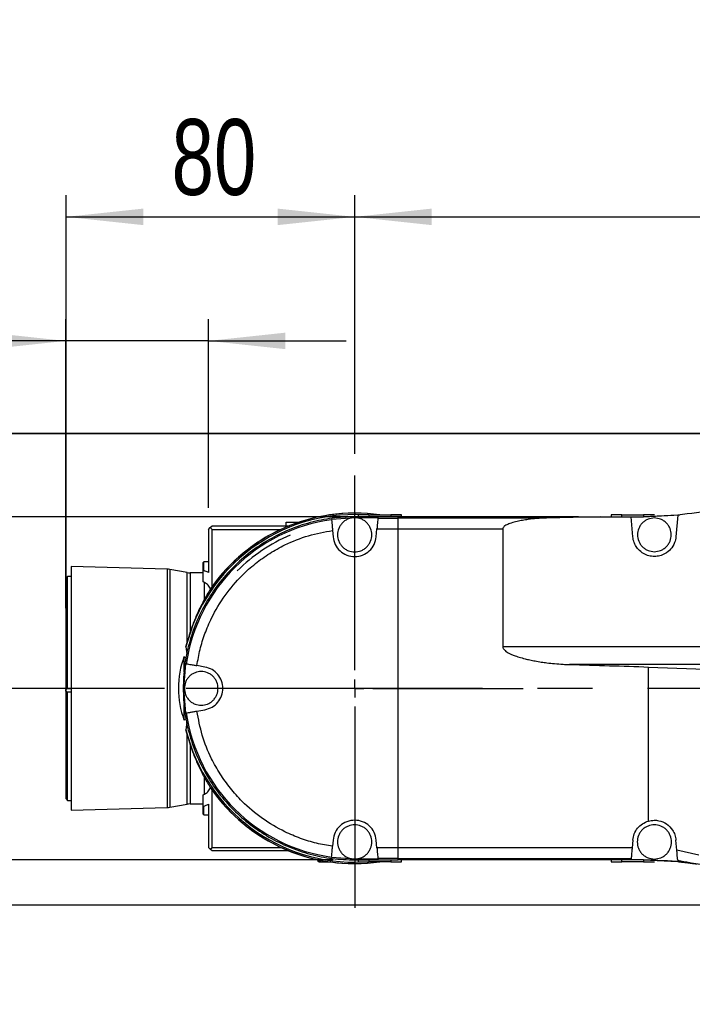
# Model space of a CAD drawing. Extents: x 0 to 841, y 0 to 594.
# Tile 40 of 142: x 198 to 229, y 367 to 413. Entities that reach past the tile are written whole.
import ezdxf

# ---------------------------------------------------------------- set-up
doc = ezdxf.new("R2010")
doc.units = 0
doc.linetypes.add('CENTERX2', pattern=[20.32, 12.7, -2.54, 2.54, -2.54])
doc.layers.get('0').update_dxf_attribs({"linetype": 'CONTINUOUS'})
doc.styles.add('SLDTEXTSTYLE0', font='TXT', dxfattribs={"width": 0.75})
doc.styles.add('SLDTEXTSTYLE2', font='TXT', dxfattribs={"width": 0.7})
doc.styles.add('SLDTEXTSTYLE3', font='TXT', dxfattribs={"width": 0.6875})
doc.dimstyles.new('SLDDIMSTYLE16', dxfattribs={"dimtxt": 3.5, "dimasz": 3.556, "dimexe": 0, "dimexo": 0.0625, "dimgap": 0.875, "dimtad": 1, "dimlfac": 2.5, "dimrnd": 1e-09, "dimzin": 12, "dimtxsty": 'SLDTEXTSTYLE0', "dimblk1": 'NONE', "dimblk2": 'NONE', "dimsah": 1, "dimcen": 0, "dimazin": 3, "dimtol": 1, "dimtp": 0.018, "dimtfac": 1, "dimtdec": 3, "dimtmove": 0, "dimatfit": 3, "dimtolj": 1})
doc.dimstyles.new('SLDDIMSTYLE17', dxfattribs={"dimtxt": 3.5, "dimasz": 3.556, "dimexe": 0, "dimexo": 0.0625, "dimgap": 0.875, "dimtad": 1, "dimlfac": 2.5, "dimrnd": 1e-09, "dimzin": 12, "dimtxsty": 'SLDTEXTSTYLE0', "dimblk1": 'NONE', "dimblk2": 'NONE', "dimsah": 1, "dimcen": 0, "dimazin": 3, "dimtol": 1, "dimtp": 0.012, "dimtfac": 1, "dimtdec": 3, "dimtmove": 0, "dimatfit": 3, "dimtolj": 1})
doc.dimstyles.new('SLDDIMSTYLE18', dxfattribs={"dimtxt": 3.5, "dimasz": 3.556, "dimexe": 0, "dimexo": 0.0625, "dimgap": 0.875, "dimtad": 1, "dimlfac": 2.5, "dimrnd": 1e-09, "dimzin": 12, "dimtxsty": 'SLDTEXTSTYLE0', "dimblk1": 'NONE', "dimblk2": 'NONE', "dimsah": 1, "dimcen": 0, "dimazin": 3, "dimtol": 1, "dimtp": 0.01, "dimtfac": 1, "dimtmove": 0, "dimatfit": 3, "dimtolj": 1})
doc.dimstyles.new('SLDDIMSTYLE2', dxfattribs={"dimtxt": 3.5, "dimasz": 3.556, "dimexe": 0, "dimexo": 0.0625, "dimgap": 0.875, "dimtad": 1, "dimlfac": 6, "dimrnd": 1e-09, "dimzin": 12, "dimtxsty": 'SLDTEXTSTYLE0', "dimsah": 1, "dimcen": 0.09, "dimazin": 3, "dimtfac": 1, "dimtofl": 0, "dimtmove": 0, "dimatfit": 3, "dimtolj": 1, "dimtzin": 12})
doc.dimstyles.new('SLDDIMSTYLE4', dxfattribs={"dimtxt": 3.5, "dimasz": 3.556, "dimexe": 0, "dimexo": 0.0625, "dimgap": 0.875, "dimtad": 1, "dimdec": 0, "dimlfac": 6, "dimrnd": 1e-09, "dimzin": 12, "dimtxsty": 'SLDTEXTSTYLE0', "dimsah": 1, "dimcen": 0.09, "dimazin": 3, "dimtfac": 1, "dimtofl": 0, "dimtmove": 0, "dimatfit": 3, "dimtolj": 1, "dimtzin": 12})
doc.dimstyles.new('SLDDIMSTYLE5', dxfattribs={"dimtxt": 3.5, "dimasz": 3.556, "dimexe": 0, "dimexo": 0.0625, "dimgap": 0.875, "dimtad": 1, "dimdec": 1, "dimlfac": 6, "dimrnd": 1e-09, "dimzin": 12, "dimtxsty": 'SLDTEXTSTYLE0', "dimsah": 1, "dimcen": 0.09, "dimazin": 3, "dimtfac": 1, "dimtdec": 1, "dimtmove": 0, "dimatfit": 3, "dimtolj": 1, "dimtzin": 12})
doc.dimstyles.new('SLDDIMSTYLE6', dxfattribs={"dimtxt": 3.5, "dimasz": 3.556, "dimexe": 0, "dimexo": 0.0625, "dimgap": 0.875, "dimtad": 1, "dimdec": 1, "dimlfac": 6, "dimrnd": 1e-09, "dimzin": 12, "dimtxsty": 'SLDTEXTSTYLE0', "dimsah": 1, "dimcen": 0.09, "dimazin": 3, "dimtfac": 1, "dimtofl": 0, "dimtmove": 0, "dimatfit": 3, "dimtolj": 1, "dimtzin": 12})
doc.dimstyles.new('SLDDIMSTYLE7', dxfattribs={"dimtxt": 3.5, "dimasz": 3.556, "dimexe": 0, "dimexo": 0.0625, "dimgap": 0.875, "dimtad": 1, "dimlfac": 6, "dimrnd": 1e-09, "dimzin": 4, "dimtxsty": 'SLDTEXTSTYLE0', "dimsah": 1, "dimcen": 0.09, "dimazin": 3, "dimtfac": 1, "dimtmove": 0, "dimatfit": 3, "dimtolj": 1, "dimtzin": 12})

# ---------------------------------------------------------------- blocks, each defined once
blk = doc.blocks.new('_D_18')
at = {"color": 7, "linetype": 'CONTINUOUS'}
for p, q in [((213.304, 392.508), (213.304, 404.44)), ((321.638, 394.606), (321.638, 404.44)), ((213.304, 403.44), (321.638, 403.44))]:
    blk.add_line(p, q, dxfattribs=at)
for points in [[(213.304, 403.44), (216.86, 403.059), (216.86, 403.821)], [(321.638, 403.44), (318.082, 403.821), (318.082, 403.059)]]:
    blk.add_solid(points, dxfattribs=at)
at = {"color": 7, "linetype": 'CONTINUOUS', "insert": (257.853, 407.951, -0.709), "char_height": 3.5, "attachment_point": 1, "style": 'SLDTEXTSTYLE0'}
blk.add_mtext('650', dxfattribs=at)
blk = doc.blocks.new('_D_19')
at = {"color": 7, "linetype": 'CONTINUOUS'}
for p, q in [((199.988, 381.696), (199.988, 404.44)), ((213.304, 392.508), (213.304, 404.44)), ((199.988, 403.44), (213.304, 403.44))]:
    blk.add_line(p, q, dxfattribs=at)
for points in [[(199.988, 403.44), (203.544, 403.059), (203.544, 403.821)], [(213.304, 403.44), (209.748, 403.821), (209.748, 403.059)]]:
    blk.add_solid(points, dxfattribs=at)
at = {"color": 7, "linetype": 'CONTINUOUS', "insert": (204.854, 407.951, -0.709), "char_height": 3.5, "attachment_point": 1, "style": 'SLDTEXTSTYLE0'}
blk.add_mtext('80', dxfattribs=at)
blk = doc.blocks.new('_D_20')
at = {"color": 7, "linetype": 'CONTINUOUS'}
for p, q in [((199.971, 385.397), (199.971, 398.718)), ((206.554, 390.023), (206.554, 398.718)), ((199.971, 397.718), (187.831, 397.718)), ((206.554, 397.718), (199.971, 397.718)), ((206.554, 397.718), (212.904, 397.718))]:
    blk.add_line(p, q, dxfattribs=at)
for points in [[(199.971, 397.718), (196.415, 398.099), (196.415, 397.337)], [(206.554, 397.718), (210.11, 397.337), (210.11, 398.099)]]:
    blk.add_solid(points, dxfattribs=at)
at = {"color": 7, "linetype": 'CONTINUOUS', "insert": (187.831, 402.23, -0.709), "char_height": 3.5, "attachment_point": 1, "style": 'SLDTEXTSTYLE0'}
blk.add_mtext('39.5', dxfattribs=at)
blk = doc.blocks.new('_D_21')
at = {"color": 7, "linetype": 'CONTINUOUS'}
for p, q in [((242.231, 393.439), (164.971, 393.439)), ((165.971, 393.439), (165.971, 371.695)), ((247.721, 371.695), (164.971, 371.695))]:
    blk.add_line(p, q, dxfattribs=at)
for points in [[(165.971, 393.439), (165.59, 389.883), (166.352, 389.883)], [(165.971, 371.695), (166.352, 375.251), (165.59, 375.251)]]:
    blk.add_solid(points, dxfattribs=at)
at = {"color": 7, "linetype": 'CONTINUOUS', "insert": (161.459, 377.857, -0.709), "char_height": 3.5, "attachment_point": 1, "rotation": 90, "style": 'SLDTEXTSTYLE0'}
blk.add_mtext('130.5', dxfattribs=at)
blk = doc.blocks.new('_D_22')
at = {"color": 7, "linetype": 'CONTINUOUS'}
for p, q in [((171.971, 393.438), (171.971, 399.788)), ((242.238, 393.438), (170.971, 393.438)), ((171.971, 381.689), (171.971, 393.438)), ((204.531, 381.689), (170.971, 381.689)), ((171.971, 381.689), (171.971, 375.339))]:
    blk.add_line(p, q, dxfattribs=at)
for points in [[(171.971, 393.438), (172.352, 396.994), (171.59, 396.994)], [(171.971, 381.689), (171.59, 378.133), (172.352, 378.133)]]:
    blk.add_solid(points, dxfattribs=at)
at = {"color": 7, "linetype": 'CONTINUOUS', "insert": (167.459, 383.059, -0.709), "char_height": 3.5, "attachment_point": 1, "rotation": 90, "style": 'SLDTEXTSTYLE0'}
blk.add_mtext('70.5', dxfattribs=at)
blk = doc.blocks.new('_D_23')
at = {"color": 7, "linetype": 'CONTINUOUS'}
for p, q in [((212.304, 389.606), (176.971, 389.606)), ((177.971, 389.606), (177.971, 373.773)), ((212.304, 373.773), (176.971, 373.773))]:
    blk.add_line(p, q, dxfattribs=at)
for points in [[(177.971, 389.606), (177.59, 386.05), (178.352, 386.05)], [(177.971, 373.773), (178.352, 377.329), (177.59, 377.329)]]:
    blk.add_solid(points, dxfattribs=at)
at = {"color": 7, "linetype": 'CONTINUOUS', "insert": (173.459, 382.337, -0.709), "char_height": 3.5, "attachment_point": 1, "rotation": 90, "style": 'SLDTEXTSTYLE0'}
blk.add_mtext('97', dxfattribs=at)
blk = doc.blocks.new('_D_24')
at = {"color": 7, "linetype": 'CONTINUOUS'}
for p, q in [((183.971, 389.606), (183.971, 407.592)), ((223.629, 389.606), (182.971, 389.606)), ((183.971, 381.689), (183.971, 389.606)), ((204.531, 381.689), (182.971, 381.689)), ((183.971, 381.689), (183.971, 375.339))]:
    blk.add_line(p, q, dxfattribs=at)
for points in [[(183.971, 389.606), (184.352, 393.162), (183.59, 393.162)], [(183.971, 381.689), (183.59, 378.133), (184.352, 378.133)]]:
    blk.add_solid(points, dxfattribs=at)
at = {"color": 7, "linetype": 'CONTINUOUS', "insert": (179.459, 395.954, -0.709), "char_height": 3.5, "attachment_point": 1, "rotation": 90, "style": 'SLDTEXTSTYLE0'}
blk.add_mtext('48.50', dxfattribs=at)
blk = doc.blocks.new('SW_CENTERMARKSYMBOL_6')
at = {"color": 0, "linetype": 'CONTINUOUS'}
for p, q in [((0, 0.833), (0, 9.818)), ((-0.833, 0), (-7.773, 0)), ((0, 0), (-0.417, 0)), ((0, 0), (0, 0.417)), ((0, 0), (0, -0.417)), ((0, 0), (0.417, 0)), ((0.833, 0), (7.773, 0)), ((0, -0.833), (0, -10.117))]:
    blk.add_line(p, q, dxfattribs=at)
blk = doc.blocks.new('_D_70')
at = {"color": 7, "linetype": 'CONTINUOUS'}
for centre, start, end in [((568.276, 493.681), 153.4349, 206.5651), ((564.64, 493.681), 333.4349, 26.5651)]:
    blk.add_arc(centre, 10.12, start, end, dxfattribs=at)
at = {"color": 7, "linetype": 'CONTINUOUS', "char_height": 3.5, "attachment_point": 1}
for s, insert, style in [('0.018', (562.054, 498.192, -108.66), 'SLDTEXTSTYLE0'), ('+', (559.225, 498.192, -108.66), 'SLDTEXTSTYLE0'), ('%%c', (539.345, 493.667, -108.66), 'SLDTEXTSTYLE0'), ('12 H7', (544.623, 493.72, -108.66), 'SLDTEXTSTYLE2'), ('0', (562.054, 493.667, -108.66), 'SLDTEXTSTYLE0'), ('depth 3', (576.072, 493.72, -108.66), 'SLDTEXTSTYLE0')]:
    blk.add_mtext(s, dxfattribs=dict(at, insert=insert, style=style))
blk = doc.blocks.new('_NONE')
blk = doc.blocks.new('_D_71')
at = {"color": 7, "linetype": 'CONTINUOUS'}
for centre, start, end in [((561.062, 536.749), 153.4349, 206.5651), ((557.426, 536.749), 333.4349, 26.5651)]:
    blk.add_arc(centre, 10.12, start, end, dxfattribs=at)
at = {"color": 7, "linetype": 'CONTINUOUS', "char_height": 3.5, "attachment_point": 1}
for s, insert, style in [('0.012', (554.839, 541.26, -108.66), 'SLDTEXTSTYLE0'), ('+', (552.01, 541.26, -108.66), 'SLDTEXTSTYLE0'), ('%%c', (534.716, 536.735, -108.66), 'SLDTEXTSTYLE0'), ('depth 4', (568.858, 536.788, -108.66), 'SLDTEXTSTYLE0'), ('4 H7', (539.995, 536.788, -108.66), 'SLDTEXTSTYLE3'), ('0', (554.839, 536.735, -108.66), 'SLDTEXTSTYLE0')]:
    blk.add_mtext(s, dxfattribs=dict(at, insert=insert, style=style))
blk = doc.blocks.new('_D_72')
at = {"color": 7, "linetype": 'CONTINUOUS'}
for centre, start, end in [((561.427, 563.816), 153.4349, 206.5651), ((555.205, 563.816), 333.4349, 26.5651)]:
    blk.add_arc(centre, 10.12, start, end, dxfattribs=at)
at = {"color": 7, "linetype": 'CONTINUOUS', "char_height": 3.5, "attachment_point": 1}
for s, insert, style in [('0.01', (555.205, 568.328, -108.66), 'SLDTEXTSTYLE0'), ('+', (552.375, 568.328, -108.66), 'SLDTEXTSTYLE0'), ('depth 5', (566.637, 563.855, -108.66), 'SLDTEXTSTYLE0'), ('2x', (530.254, 563.855, -108.66), 'SLDTEXTSTYLE0'), ('%%c', (535.081, 563.802, -108.66), 'SLDTEXTSTYLE0'), ('3 H7', (540.36, 563.855, -108.66), 'SLDTEXTSTYLE3'), ('0', (555.205, 563.802, -108.66), 'SLDTEXTSTYLE0')]:
    blk.add_mtext(s, dxfattribs=dict(at, insert=insert, style=style))

msp = doc.modelspace()

# ---------------------------------------------------------------- linework, layer by layer
at = {"color": 7, "linetype": 'CONTINUOUS'}
for p, q in [((210.1377, 389.1893), (210.1377, 389.356)), ((210.1377, 389.356), (210.7411, 389.356)), ((212.2372, 389.4969), (213.3044, 389.5695)), ((213.3044, 389.5695), (213.3044, 389.606)), ((215.3044, 389.606), (213.3044, 389.606)), ((213.3044, 389.5695), (214.3779, 389.5695)), ((213.4711, 389.6898), (213.4711, 389.606)), ((213.9711, 389.606), (213.9711, 389.6893)), ((213.9711, 389.6893), (214.9711, 389.6893)), ((214.3779, 389.5695), (214.3757, 389.5438)), ((214.3757, 389.5438), (215.3044, 389.5438)), ((214.9711, 389.6893), (214.9711, 389.606)), ((215.3044, 389.5438), (215.3044, 389.606)), ((215.3044, 389.0457), (215.3044, 389.5438)), ((222.1614, 389.5438), (215.3044, 389.5438)), ((215.4711, 389.606), (215.4711, 389.6898)), ((224.6289, 389.606), (222.1614, 389.5438)), ((224.6289, 389.606), (226.061, 389.606)), ((225.1377, 389.6898), (225.1377, 389.606)), ((225.6377, 389.606), (225.6377, 389.6893)), ((225.6377, 389.6893), (226.6377, 389.6893)), ((226.1415, 388.6854), (226.061, 389.606)), ((226.061, 389.606), (226.6377, 389.606)), ((226.6377, 389.606), (228.3099, 389.6945)), ((226.6377, 389.6893), (226.6377, 389.606)), ((228.221, 389.6813), (226.6377, 389.606)), ((228.221, 389.6813), (228.1339, 388.6854)), ((206.5544, 389.0226), (206.6377, 389.106)), ((206.5544, 389.0226), (206.5544, 387.0356)), ((206.6377, 389.106), (206.7211, 389.1893)), ((206.7211, 389.0226), (206.6377, 389.106)), ((206.7211, 389.1893), (210.1377, 389.1893)), ((206.7211, 389.0226), (209.9029, 389.0226)), ((206.7211, 386.3806), (206.7211, 389.0226)), ((210.1377, 389.1893), (210.2881, 389.1893)), ((212.2829, 388.9745), (212.3082, 388.6854)), ((214.3006, 388.6854), (214.3321, 389.0457)), ((214.3321, 389.0457), (215.3044, 389.0457)), ((215.3044, 374.3329), (215.3044, 389.0457)), ((215.3044, 389.0457), (220.1398, 389.0457)), ((220.1398, 389.0457), (220.1398, 383.6196)), ((206.3377, 387.5226), (206.3044, 387.4893)), ((206.3044, 387.1022), (206.3044, 387.4893)), ((206.5544, 387.5226), (206.3377, 387.5226)), ((206.3377, 387.1251), (206.3377, 387.5226)), ((204.6456, 387.1885), (200.2207, 387.3143)), ((205.5659, 387.0353), (204.7667, 387.1762)), ((206.3044, 387.0226), (205.7106, 387.0226)), ((206.3377, 387.1251), (206.3044, 387.1022)), ((206.3044, 386.5989), (206.3044, 387.1022)), ((200.0544, 386.856), (199.9711, 386.7726)), ((199.9711, 386.7726), (199.9711, 381.6006)), ((200.2211, 386.856), (200.0544, 386.856)), ((200.0544, 381.6825), (200.0544, 386.856)), ((206.3779, 385.8125), (206.3779, 386.567)), ((205.7106, 384.2923), (205.5659, 383.7985)), ((205.5181, 383.6048), (205.5659, 383.7985)), ((205.5181, 383.6048), (205.554, 383.2839)), ((205.4232, 383.1573), (205.5242, 383.0901)), ((205.4232, 383.1573), (205.4232, 382.4382)), ((205.4242, 381.6893), (205.5073, 382.8306)), ((206.3947, 382.6741), (206.0233, 382.7396)), ((231.6775, 382.7894), (223.218, 382.7894)), ((226.8689, 375.5692), (226.8689, 382.6751)), ((226.8689, 382.6751), (231.856, 382.491)), ((199.9711, 381.6006), (199.9711, 376.606)), ((200.0544, 381.6825), (200.2211, 381.6825)), ((205.5073, 380.548), (205.4242, 381.6893)), ((200.0544, 376.5226), (200.0544, 381.5158)), ((200.2211, 381.5158), (200.0544, 381.5158)), ((205.4232, 380.9404), (205.4232, 380.2213)), ((206.0233, 380.639), (206.3947, 380.7045)), ((205.528, 380.2911), (205.4232, 380.2213)), ((205.5587, 380.1368), (205.5181, 379.7738)), ((205.5659, 379.5801), (205.5181, 379.7738)), ((205.5659, 379.5801), (205.7106, 379.0863)), ((206.3779, 376.8115), (206.3779, 377.5661)), ((206.7211, 374.356), (206.7211, 376.998)), ((199.9711, 376.606), (200.0544, 376.5226)), ((206.3044, 376.2764), (206.3044, 376.7797)), ((200.0544, 376.5226), (200.2211, 376.5226)), ((200.2207, 376.0643), (204.6456, 376.19)), ((204.7667, 376.2024), (205.5659, 376.3433)), ((205.7106, 376.356), (206.3044, 376.356)), ((206.3044, 376.2764), (206.3377, 376.2535)), ((206.3044, 375.8893), (206.3044, 376.2764)), ((206.3377, 375.856), (206.3377, 376.2535)), ((206.5544, 376.3429), (206.5544, 374.356)), ((206.3044, 375.8893), (206.3377, 375.856)), ((206.3377, 375.856), (206.5544, 375.856)), ((206.5544, 374.356), (206.6377, 374.2726)), ((206.6377, 374.2726), (206.7211, 374.356)), ((206.7211, 374.1893), (206.6377, 374.2726)), ((206.7211, 374.356), (209.9029, 374.356)), ((212.3082, 374.6932), (212.2829, 374.4041)), ((214.3321, 374.3329), (214.3006, 374.6932)), ((215.3044, 374.3329), (214.3321, 374.3329)), ((226.11, 374.3329), (215.3044, 374.3329)), ((215.3044, 373.8348), (215.3044, 374.3329)), ((226.1415, 374.6932), (226.11, 374.3329)), ((228.1746, 374.2282), (228.1339, 374.6932)), ((210.2881, 374.1893), (206.7211, 374.1893)), ((213.3044, 373.8091), (212.2372, 373.8817)), ((213.3044, 373.8091), (213.3044, 373.7726)), ((214.3779, 373.8091), (213.3044, 373.8091)), ((215.3044, 373.8348), (214.3757, 373.8348)), ((214.3757, 373.8348), (214.3779, 373.8091)), ((215.3044, 373.8348), (226.0664, 373.8348)), ((215.3044, 373.7726), (215.3044, 373.8348)), ((226.0664, 373.8348), (226.061, 373.7726)), ((229.1884, 373.9984), (228.1746, 374.2282)), ((211.5961, 373.788), (211.5961, 373.756)), ((211.5961, 373.756), (211.6632, 373.6889)), ((211.5961, 373.756), (211.7518, 373.756)), ((212.0544, 373.6893), (212.2024, 373.6893)), ((212.0544, 373.6893), (212.2024, 373.6893)), ((213.3044, 373.7726), (215.3044, 373.7726)), ((213.4711, 373.7726), (213.4711, 373.6888)), ((213.9711, 373.6893), (213.9711, 373.7726)), ((214.9711, 373.6893), (213.9711, 373.6893)), ((214.9456, 373.6889), (214.9461, 373.6893)), ((214.9711, 373.7726), (214.9711, 373.6893)), ((215.4711, 373.6888), (215.4711, 373.7726)), ((225.1377, 373.7726), (225.1377, 373.6888)), ((225.6377, 373.6893), (225.6377, 373.7726)), ((226.6377, 373.6893), (225.6377, 373.6893)), ((226.6377, 373.7726), (226.061, 373.7726)), ((226.6377, 373.7726), (228.221, 373.6973)), ((226.6377, 373.7726), (226.6377, 373.6893))]:
    msp.add_line(p, q, dxfattribs=at)
at = {"color": 8, "linetype": 'CONTINUOUS'}
for p, q in [((204.6456, 387.1885), (204.6456, 381.6893)), ((204.7667, 387.1762), (204.7667, 381.6893)), ((205.5659, 383.7985), (205.5659, 387.0353)), ((205.7106, 387.0226), (205.7106, 384.2923)), ((220.1398, 383.6196), (230.7264, 383.6196)), ((204.6456, 381.6893), (204.6456, 376.19)), ((204.7667, 381.6893), (204.7667, 376.2024)), ((205.5659, 376.3433), (205.5659, 379.5801)), ((205.7106, 379.0863), (205.7106, 376.356))]:
    msp.add_line(p, q, dxfattribs=at)
at = {"color": 7, "linetype": 'CENTERX2'}
msp.add_line((341.1244, 381.6893), (198.9381, 381.6893), dxfattribs=at)
at = {"color": 7, "linetype": 'CONTINUOUS'}
for centre, radius, start, end in [((213.3044, 381.6893), 8.0185, 87.16848, 166.17883), ((213.3044, 381.6893), 8.0838, 81.74174, 114.88401), ((213.3044, 381.6893), 7.8545, 97.79236, 171.67805), ((213.3044, 381.6893), 8.0838, 114.88401, 144.52646), ((213.3044, 381.6893), 7.6667, 112.83062, 135.00526), ((204.622, 386.3555), 0.8333, 80, 88.372), ((205.7106, 387.856), 0.8333, 260, 270), ((204.2211, 381.6893), 5.8333, 66.42182, 68.72423), ((204.2211, 381.6893), 5.3333, 66.14577, 67.00661), ((213.3044, 381.6893), 8.0838, 144.57314, 145.56926), ((213.3044, 381.6893), 7.8545, 188.32195, 262.20764), ((213.3044, 381.6893), 8.0185, 193.82118, 272.79975), ((213.3044, 381.6893), 8.0838, 214.43155, 215.47354), ((213.3044, 381.6893), 8.0838, 215.47354, 245.11599), ((204.2211, 381.6893), 5.3333, 292.99339, 293.85423), ((204.622, 377.023), 0.8333, 271.628, 280), ((205.7106, 375.5226), 0.8333, 90, 100), ((204.2211, 381.6893), 5.8333, 291.27577, 293.57818), ((213.3044, 381.6893), 8.0838, 245.18523, 278.25826), ((227.0205, 366.0308), 7.8045, 76.97447, 81.18085)]:
    msp.add_arc(centre, radius, start, end, dxfattribs=at)
at = {"color": 8, "linetype": 'CONTINUOUS'}
for start, end in [(81.74732, 145.58901), (214.41099, 278.25268)]:
    msp.add_arc((213.3044, 381.6893), 8.0837, start, end, dxfattribs=at)
at = {"color": 7, "linetype": 'CONTINUOUS'}
msp.add_ellipse((209.7782, 381.6893), major_axis=(4.6033, 0), ratio=0.9843316, start_param=2.8116706, end_param=3.4715147, dxfattribs=at)
for points, knots in [([(231.6377, 390.3736), (231.0773, 390.2135), (229.9565, 389.8931), (228.7995, 389.7519), (228.221, 389.6813)], [0, 0, 0, 0, 0.5, 1, 1, 1, 1]), ([(213.3044, 389.606), (212.959, 389.5929), (212.2681, 389.5667), (211.2495, 389.3565), (210.2662, 389.0247), (209.3347, 388.5648), (208.4712, 387.988), (207.6905, 387.3032), (207.0057, 386.5224), (206.4289, 385.659), (205.969, 384.7275), (205.6372, 383.7441), (205.4269, 382.7256), (205.4008, 382.0347), (205.3877, 381.6893)], [0, 0, 0, 0, 0.0833336, 0.1666662, 0.2499998, 0.333333, 0.4166665, 0.5, 0.5833324, 0.6666659, 0.7499995, 0.8333329, 0.9166656, 1, 1, 1, 1]), ([(212.2394, 389.4713), (212.2405, 389.4592), (212.2426, 389.4352), (212.2529, 389.3181), (212.2667, 389.1594), (212.2775, 389.0361), (212.2829, 388.9745)], [0, 0, 0, 0, 0.2501898, 0.5002957, 0.7502873, 1, 1, 1, 1]), ([(213.3044, 389.5625), (213.205, 389.5519), (213.0522, 389.5357), (212.8683, 389.4372), (212.7419, 389.3353), (212.6393, 389.2087), (212.5439, 389.0248), (212.4954, 388.7726), (212.5439, 388.5204), (212.6393, 388.3365), (212.7419, 388.21), (212.8682, 388.108), (213.0522, 388.0095), (213.205, 387.9933), (213.3044, 387.9828)], [0, 0, 0, 0, 0.1197275, 0.1841809, 0.249998, 0.3158177, 0.3802711, 0.5000018, 0.6197325, 0.6841787, 0.7499984, 0.8158206, 0.880274, 1, 1, 1, 1]), ([(213.3044, 387.9828), (213.4037, 387.9933), (213.5566, 388.0095), (213.7405, 388.108), (213.8669, 388.21), (213.9695, 388.3365), (214.0649, 388.5204), (214.1133, 388.7726), (214.0649, 389.0248), (213.9695, 389.2087), (213.8669, 389.3353), (213.7405, 389.4372), (213.5566, 389.5357), (213.4037, 389.5519), (213.3044, 389.5625)], [0, 0, 0, 0, 0.119726, 0.18417936, 0.25000159, 0.31582129, 0.38026751, 0.49999821, 0.61972891, 0.68418227, 0.75000197, 0.81581914, 0.88027249, 1, 1, 1, 1]), ([(213.9711, 389.6893), (213.9055, 389.6893), (213.7745, 389.6893), (213.6092, 389.6893), (213.4936, 389.6893), (213.4786, 389.6893), (213.4711, 389.6893)], [0, 0, 0, 0, 0.2499979, 0.4999992, 0.7500013, 1, 1, 1, 1]), ([(214.3757, 389.5438), (214.3747, 389.5323), (214.3725, 389.5086), (214.3626, 389.3945), (214.3487, 389.2356), (214.3379, 389.1119), (214.3321, 389.0457)], [0, 0, 0, 0, 0.2421707, 0.4997937, 0.7323476, 1, 1, 1, 1]), ([(215.4711, 389.6893), (215.4635, 389.6893), (215.4485, 389.6893), (215.3329, 389.6893), (215.1676, 389.6893), (215.0366, 389.6893), (214.9711, 389.6893)], [0, 0, 0, 0, 0.2499987, 0.5000008, 0.7500021, 1, 1, 1, 1]), ([(214.9711, 389.6893), (215.0366, 389.6893), (215.1676, 389.6893), (215.3329, 389.6893), (215.4485, 389.6893), (215.4635, 389.6893), (215.4711, 389.6893)], [0, 0, 0, 0, 0.2499979, 0.4999992, 0.7500013, 1, 1, 1, 1]), ([(215.3044, 389.606), (216.0913, 389.606), (217.665, 389.606), (220.0138, 389.606), (222.3437, 389.606), (223.8672, 389.606), (224.6289, 389.606)], [0, 0, 0, 0, 0.24999943, 0.49999994, 0.75000032, 1, 1, 1, 1]), ([(222.1614, 389.5438), (222.0102, 389.538), (221.7284, 389.5271), (221.3578, 389.4874), (221.0565, 389.4422), (220.7925, 389.3898), (220.5809, 389.3347), (220.4205, 389.2778), (220.324, 389.2357), (220.2454, 389.1917), (220.1868, 389.1456), (220.1544, 389.1036), (220.1416, 389.07), (220.1404, 389.0537), (220.1398, 389.0457)], [0, 0, 0, 0, 0.2111634, 0.3936188, 0.5201419, 0.6364834, 0.7692805, 0.8250018, 0.8738824, 0.9161766, 0.9504209, 0.9772985, 0.9889394, 1, 1, 1, 1]), ([(225.6377, 389.6893), (225.5722, 389.6893), (225.4412, 389.6893), (225.2759, 389.6893), (225.1603, 389.6893), (225.1452, 389.6893), (225.1377, 389.6893)], [0, 0, 0, 0, 0.2499991, 0.5000015, 0.7499977, 1, 1, 1, 1]), ([(227.1377, 389.5511), (227.0398, 389.5407), (226.8892, 389.5247), (226.7079, 389.4276), (226.5833, 389.3272), (226.4822, 389.2024), (226.3882, 389.0212), (226.3404, 388.7726), (226.3882, 388.5241), (226.4822, 388.3428), (226.5833, 388.2181), (226.7079, 388.1176), (226.8892, 388.0205), (227.0398, 388.0045), (227.1377, 387.9941)], [0, 0, 0, 0, 0.119727, 0.1841792, 0.25, 0.3158177, 0.3802698, 0.5000008, 0.6197239, 0.684176, 0.75, 0.8158208, 0.880273, 1, 1, 1, 1]), ([(227.1377, 389.6893), (227.1302, 389.6893), (227.1152, 389.6893), (226.9996, 389.6893), (226.8343, 389.6893), (226.7032, 389.6893), (226.6377, 389.6893)], [0, 0, 0, 0, 0.2499987, 0.5000008, 0.7500021, 1, 1, 1, 1]), ([(227.1377, 387.9941), (227.2356, 388.0045), (227.3863, 388.0205), (227.5676, 388.1176), (227.6921, 388.2181), (227.7932, 388.3428), (227.8873, 388.5241), (227.935, 388.7726), (227.8873, 389.0212), (227.7932, 389.2024), (227.6921, 389.3272), (227.5676, 389.4276), (227.3863, 389.5247), (227.2356, 389.5407), (227.1377, 389.5511)], [0, 0, 0, 0, 0.1197272, 0.1841794, 0.2499971, 0.3158238, 0.380276, 0.4999992, 0.6197304, 0.6841825, 0.7500029, 0.8158206, 0.8802728, 1, 1, 1, 1]), ([(206.0233, 382.7396), (206.0665, 382.9871), (206.1539, 383.4873), (206.3843, 384.2225), (206.7446, 385.0698), (207.2971, 385.9932), (208.0007, 386.8217), (208.7112, 387.4547), (209.3733, 387.9252), (210.1877, 388.3761), (211.1556, 388.765), (211.9121, 388.9056), (212.2829, 388.9745)], [0, 0, 0, 0, 0.0795419, 0.16071431, 0.24342635, 0.3708278, 0.49998832, 0.58612526, 0.67174417, 0.75671305, 0.88073214, 1, 1, 1, 1]), ([(212.3082, 388.6854), (212.3323, 388.5634), (212.3805, 388.3195), (212.6148, 388.0184), (212.9331, 387.8189), (213.3044, 387.7494), (213.6756, 387.8189), (213.994, 388.0183), (214.2283, 388.3195), (214.2765, 388.5634), (214.3006, 388.6854)], [0, 0, 0, 0, 0.1249971, 0.2499935, 0.3749968, 0.4999992, 0.6249982, 0.749998, 0.8749964, 1, 1, 1, 1]), ([(228.1339, 388.6854), (228.1183, 388.5937), (228.0823, 388.3831), (227.9068, 388.1044), (227.6583, 387.9014), (227.3953, 387.7946), (227.1377, 387.762), (226.8801, 387.7946), (226.6175, 387.9014), (226.4052, 388.0736), (226.2731, 388.2602), (226.1802, 388.4532), (226.1568, 388.5936), (226.1415, 388.6854)], [0, 0, 0, 0, 0.0937373, 0.21528643, 0.32383846, 0.41481148, 0.4997621, 0.58470939, 0.67568242, 0.78423444, 0.85673494, 0.9062627, 1, 1, 1, 1]), ([(200.2211, 387.3143), (200.2211, 387.2934), (200.2211, 387.2515), (200.2211, 386.917), (200.2211, 386.3972), (200.2211, 385.6922), (200.2211, 384.8346), (200.2211, 383.8557), (200.2211, 382.7937), (200.2211, 382.0574), (200.2211, 381.6893)], [0, 0, 0, 0, 0.1249999, 0.2499999, 0.3750001, 0.5, 0.6249993, 0.7499994, 0.8750003, 1, 1, 1, 1]), ([(206.6533, 386.2717), (206.6186, 386.3339), (206.5452, 386.466), (206.4358, 386.5321), (206.3779, 386.567)], [0, 0, 0, 0, 0.4715924, 1, 1, 1, 1]), ([(206.6353, 386.2576), (206.5912, 386.1833), (206.5242, 386.0705), (206.4151, 385.8781), (206.3779, 385.8125)], [0, 0, 0, 0, 0.6590344, 1, 1, 1, 1]), ([(206.3779, 385.8125), (206.2608, 385.5947), (206.0227, 385.1521), (205.8158, 384.5819), (205.7106, 384.2923)], [0, 0, 0, 0, 0.4919959, 1, 1, 1, 1]), ([(220.1398, 383.6196), (220.1406, 383.6076), (220.1421, 383.583), (220.1597, 383.5321), (220.229, 383.4322), (220.3604, 383.3458), (220.5194, 383.2663), (220.6869, 383.1975), (220.9056, 383.1242), (221.148, 383.0578), (221.3952, 383.0006), (221.6453, 382.9506), (221.9088, 382.9062), (222.2085, 382.8643), (222.5425, 382.8276), (222.8899, 382.8009), (223.1191, 382.7929), (223.218, 382.7894)], [0, 0, 0, 0, 0.0107201, 0.0219824, 0.0476543, 0.1183566, 0.1602905, 0.2087204, 0.2819005, 0.3692189, 0.4367075, 0.5124765, 0.6013403, 0.6802786, 0.7889391, 0.9088702, 1, 1, 1, 1]), ([(206.9994, 381.6893), (206.989, 381.7872), (206.973, 381.9378), (206.876, 382.1191), (206.7755, 382.2436), (206.6508, 382.3447), (206.4696, 382.4387), (206.2211, 382.4864), (205.9725, 382.4387), (205.7913, 382.3447), (205.6666, 382.2436), (205.5661, 382.1191), (205.4691, 381.9378), (205.4531, 381.7872), (205.4427, 381.6893)], [0, 0, 0, 0, 0.1197319, 0.1841825, 0.2500035, 0.3158194, 0.3802738, 0.5000009, 0.619728, 0.6841824, 0.7499983, 0.8158167, 0.8802673, 1, 1, 1, 1]), ([(205.5326, 382.8261), (205.5445, 382.824), (205.5683, 382.8198), (205.684, 382.7994), (205.8408, 382.7718), (205.9625, 382.7503), (206.0233, 382.7396)], [0, 0, 0, 0, 0.2506386, 0.5005054, 0.7506024, 1, 1, 1, 1]), ([(206.3947, 380.7045), (206.5072, 380.7364), (206.7323, 380.8001), (207.0026, 381.0348), (207.1801, 381.3399), (207.2415, 381.6893), (207.1801, 382.0387), (207.0026, 382.3438), (206.7323, 382.5785), (206.5072, 382.6422), (206.3947, 382.6741)], [0, 0, 0, 0, 0.125002, 0.2500022, 0.375001, 0.4999977, 0.6250014, 0.7500003, 0.8750005, 1, 1, 1, 1]), ([(223.218, 382.7894), (223.8345, 382.7726), (225.0677, 382.739), (226.2685, 382.6964), (226.8689, 382.6751)], [0, 0, 0, 0, 0.499965, 1, 1, 1, 1]), ([(199.9711, 381.6006), (199.9717, 381.608), (199.9729, 381.6227), (199.9825, 381.6444), (200.0002, 381.6654), (200.0257, 381.68), (200.0452, 381.6817), (200.0544, 381.6825)], [0, 0, 0, 0, 0.13987752, 0.27919895, 0.4769024, 0.75272575, 1, 1, 1, 1]), ([(200.0544, 381.5158), (200.0415, 381.5178), (200.0196, 381.5211), (199.994, 381.541), (199.9792, 381.5624), (199.9721, 381.5827), (199.9714, 381.5953), (199.9711, 381.6006)], [0, 0, 0, 0, 0.34376387, 0.58391598, 0.76060012, 0.90099342, 1, 1, 1, 1]), ([(200.2211, 381.6893), (200.2211, 381.3211), (200.2211, 380.5848), (200.2211, 379.5228), (200.2211, 378.544), (200.2211, 377.6864), (200.2211, 376.9814), (200.2211, 376.4616), (200.2211, 376.1271), (200.2211, 376.0852), (200.2211, 376.0643)], [0, 0, 0, 0, 0.12499988, 0.24999886, 0.37499907, 0.50000031, 0.62500036, 0.74999972, 0.87499989, 1, 1, 1, 1]), ([(205.3877, 381.6893), (205.4008, 381.3439), (205.4269, 380.653), (205.6372, 379.6345), (205.969, 378.6511), (206.4289, 377.7196), (207.0057, 376.8562), (207.6905, 376.0754), (208.4712, 375.3906), (209.3347, 374.8138), (210.2661, 374.3539), (211.2496, 374.0222), (212.2681, 373.8118), (212.959, 373.7857), (213.3044, 373.7726)], [0, 0, 0, 0, 0.0833329, 0.1666657, 0.2499991, 0.3333328, 0.4166664, 0.5, 0.5833326, 0.6666662, 0.7500002, 0.8333334, 0.9166663, 1, 1, 1, 1]), ([(205.4427, 381.6893), (205.4531, 381.5914), (205.4691, 381.4408), (205.5661, 381.2595), (205.6666, 381.135), (205.7913, 381.0339), (205.9725, 380.9399), (206.2211, 380.8921), (206.4696, 380.9399), (206.6508, 381.0339), (206.7755, 381.135), (206.876, 381.2595), (206.973, 381.4408), (206.989, 381.5914), (206.9994, 381.6893)], [0, 0, 0, 0, 0.1197259, 0.1841771, 0.2499963, 0.315818, 0.3802692, 0.4999991, 0.619729, 0.6841802, 0.7500019, 0.8158236, 0.8802749, 1, 1, 1, 1]), ([(205.5326, 380.5525), (205.5445, 380.5546), (205.5683, 380.5588), (205.684, 380.5792), (205.8407, 380.6068), (205.9625, 380.6283), (206.0233, 380.639)], [0, 0, 0, 0, 0.2506153, 0.5005102, 0.7505786, 1, 1, 1, 1]), ([(212.2829, 374.4041), (212.0352, 374.4464), (211.5347, 374.5317), (210.7986, 374.7592), (209.9499, 375.1161), (209.0243, 375.665), (208.1931, 376.3654), (207.5572, 377.0733), (207.0841, 377.7335), (206.6299, 378.5462), (206.2373, 379.5126), (206.0937, 380.2684), (206.0233, 380.639)], [0, 0, 0, 0, 0.07953967, 0.16071319, 0.24342564, 0.37082712, 0.49998876, 0.58612472, 0.67174419, 0.75671451, 0.88073163, 1, 1, 1, 1]), ([(205.7106, 379.0863), (205.8122, 378.8057), (206.0187, 378.235), (206.2569, 377.7915), (206.3779, 377.5661)], [0, 0, 0, 0, 0.4916664, 1, 1, 1, 1]), ([(206.3779, 377.5661), (206.4134, 377.5033), (206.4853, 377.3762), (206.5719, 377.2293), (206.6141, 377.1572), (206.6353, 377.121)], [0, 0, 0, 0, 0.3277269, 0.6629635, 1, 1, 1, 1]), ([(206.3779, 376.8115), (206.4304, 376.8424), (206.54, 376.907), (206.6144, 377.0384), (206.6533, 377.1069)], [0, 0, 0, 0, 0.4782856, 1, 1, 1, 1]), ([(214.3006, 374.6932), (214.2765, 374.8151), (214.2282, 375.0591), (213.994, 375.3603), (213.6756, 375.5597), (213.3044, 375.6292), (212.9331, 375.5597), (212.6148, 375.3602), (212.3805, 375.0591), (212.3323, 374.8151), (212.3082, 374.6932)], [0, 0, 0, 0, 0.12499671, 0.25000016, 0.37499952, 0.49999819, 0.6250014, 0.75000076, 0.8749968, 1, 1, 1, 1]), ([(213.3044, 375.3958), (213.205, 375.3853), (213.0522, 375.3691), (212.8682, 375.2706), (212.7419, 375.1686), (212.6393, 375.0421), (212.5439, 374.8582), (212.4954, 374.606), (212.5439, 374.3538), (212.6393, 374.1699), (212.7419, 374.0433), (212.8682, 373.9414), (213.0522, 373.8429), (213.205, 373.8266), (213.3044, 373.8161)], [0, 0, 0, 0, 0.1197257, 0.1841788, 0.2500009, 0.3158204, 0.3802736, 0.4999961, 0.6197264, 0.6841796, 0.7499991, 0.8158212, 0.8802743, 1, 1, 1, 1]), ([(213.3044, 373.8161), (213.4037, 373.8266), (213.5566, 373.8429), (213.7405, 373.9414), (213.8669, 374.0433), (213.9695, 374.1699), (214.0649, 374.3538), (214.1133, 374.606), (214.0649, 374.8582), (213.9695, 375.0421), (213.8669, 375.1686), (213.7405, 375.2706), (213.5566, 375.3691), (213.4037, 375.3853), (213.3044, 375.3958)], [0, 0, 0, 0, 0.1197257, 0.1841788, 0.2500009, 0.3158204, 0.3802736, 0.5000039, 0.6197264, 0.6841796, 0.7499991, 0.8158212, 0.8802743, 1, 1, 1, 1]), ([(226.1415, 374.6932), (226.1586, 374.7907), (226.1933, 374.9886), (226.3537, 375.2483), (226.5807, 375.4604), (226.7713, 375.5324), (226.8689, 375.5692)], [0, 0, 0, 0, 0.23802361, 0.48301548, 0.73531474, 1, 1, 1, 1]), ([(227.1377, 375.3958), (227.0384, 375.3853), (226.8855, 375.3691), (226.7016, 375.2706), (226.5752, 375.1686), (226.4726, 375.0421), (226.3772, 374.8582), (226.3288, 374.606), (226.3772, 374.3538), (226.4726, 374.1699), (226.5752, 374.0433), (226.7016, 373.9414), (226.8855, 373.8429), (227.0384, 373.8266), (227.1377, 373.8161)], [0, 0, 0, 0, 0.1197295, 0.1841791, 0.2500011, 0.3158205, 0.3802737, 0.4999961, 0.6197263, 0.6841795, 0.7499989, 0.8158209, 0.8802705, 1, 1, 1, 1]), ([(226.8689, 375.5692), (226.9534, 375.5861), (227.1094, 375.6174), (227.3978, 375.5869), (227.7117, 375.4575), (227.9598, 375.2045), (228.0951, 374.9361), (228.1212, 374.7731), (228.1339, 374.6932)], [0, 0, 0, 0, 0.1504049, 0.277916, 0.5050825, 0.7286662, 0.8669583, 1, 1, 1, 1]), ([(227.1377, 373.8161), (227.2371, 373.8266), (227.3899, 373.8429), (227.5739, 373.9414), (227.7002, 374.0433), (227.8028, 374.1699), (227.8982, 374.3538), (227.9467, 374.606), (227.8982, 374.8582), (227.8028, 375.0421), (227.7002, 375.1686), (227.5739, 375.2706), (227.3899, 375.3691), (227.2371, 375.3853), (227.1377, 375.3958)], [0, 0, 0, 0, 0.1197257, 0.1841788, 0.2500009, 0.3158204, 0.3802736, 0.5000039, 0.6197264, 0.6841796, 0.7499991, 0.8158212, 0.8802743, 1, 1, 1, 1]), ([(212.2394, 373.9073), (212.2405, 373.9194), (212.2426, 373.9435), (212.2528, 374.0605), (212.2667, 374.2192), (212.2775, 374.3425), (212.2829, 374.4041)], [0, 0, 0, 0, 0.2504279, 0.500231, 0.7504029, 1, 1, 1, 1]), ([(214.3321, 374.3329), (214.3379, 374.2667), (214.3487, 374.1429), (214.3626, 373.9841), (214.3725, 373.87), (214.3747, 373.8463), (214.3757, 373.8348)], [0, 0, 0, 0, 0.2676499, 0.5002244, 0.7578767, 1, 1, 1, 1]), ([(226.11, 374.3329), (226.1047, 374.2727), (226.094, 374.1496), (226.0801, 373.9913), (226.0697, 373.8721), (226.0675, 373.8473), (226.0664, 373.8348)], [0, 0, 0, 0, 0.2357332, 0.4825562, 0.7380802, 1, 1, 1, 1]), ([(228.2171, 373.743), (228.2162, 373.7522), (228.2147, 373.77), (228.2047, 373.8837), (228.1908, 374.0426), (228.1801, 374.1657), (228.1746, 374.2282)], [0, 0, 0, 0, 0.2649109, 0.5116414, 0.7522275, 1, 1, 1, 1]), ([(211.6627, 373.6893), (211.6686, 373.6893), (211.6804, 373.6893), (211.771, 373.6893), (211.9004, 373.6893), (212.0031, 373.6893), (212.0544, 373.6893)], [0, 0, 0, 0, 0.2500021, 0.4999965, 0.749998, 1, 1, 1, 1]), ([(213.4711, 373.6893), (213.4786, 373.6893), (213.4936, 373.6893), (213.6092, 373.6893), (213.7745, 373.6893), (213.9055, 373.6893), (213.9711, 373.6893)], [0, 0, 0, 0, 0.2499987, 0.5000008, 0.7500021, 1, 1, 1, 1]), ([(214.9711, 373.6893), (215.0366, 373.6893), (215.1676, 373.6893), (215.3329, 373.6893), (215.4485, 373.6893), (215.4635, 373.6893), (215.4711, 373.6893)], [0, 0, 0, 0, 0.2499979, 0.4999992, 0.7500013, 1, 1, 1, 1]), ([(226.061, 373.7726), (225.1883, 373.7726), (223.4431, 373.7726), (220.7559, 373.7726), (218.0393, 373.7726), (216.216, 373.7726), (215.3044, 373.7726)], [0, 0, 0, 0, 0.25, 0.5000001, 0.7500001, 1, 1, 1, 1]), ([(225.1377, 373.6893), (225.1452, 373.6893), (225.1603, 373.6893), (225.2759, 373.6893), (225.4412, 373.6893), (225.5722, 373.6893), (225.6377, 373.6893)], [0, 0, 0, 0, 0.2500023, 0.4999985, 0.7500009, 1, 1, 1, 1]), ([(231.8419, 372.9393), (231.2776, 373.1051), (230.149, 373.4368), (228.4013, 373.7166), (227.2256, 373.754), (226.6377, 373.7726)], [0, 0, 0, 0, 0.3333347, 0.6666676, 1, 1, 1, 1]), ([(226.6377, 373.6893), (226.7032, 373.6893), (226.8343, 373.6893), (226.9996, 373.6893), (227.1152, 373.6893), (227.1302, 373.6893), (227.1377, 373.6893)], [0, 0, 0, 0, 0.2499979, 0.4999992, 0.7500013, 1, 1, 1, 1]), ([(228.221, 373.6973), (228.2811, 373.6913), (228.4117, 373.6784), (228.5719, 373.6601), (228.718, 373.6425), (228.7557, 373.6376), (228.7795, 373.6344)], [0, 0, 0, 0, 0.1506697, 0.3273942, 0.5760797, 1, 1, 1, 1]), ([(228.7795, 373.6344), (228.7806, 373.6343), (228.7829, 373.634), (228.8002, 373.6317), (228.8968, 373.6192), (229.0139, 373.6022), (229.1105, 373.5882)], [0, 0, 0, 0, 0.0412146, 0.0891235, 0.2496272, 1, 1, 1, 1])]:
    msp.add_open_spline(points, degree=3, knots=knots, dxfattribs=at)

# ---------------------------------------------------------------- block references
msp.add_blockref('SW_CENTERMARKSYMBOL_6', (213.3044, 381.6893), dxfattribs=at)

# ---------------------------------------------------------------- dimensions: what is measured, and where the dimension line sits
for p1, text, dimstyle, picture, middle in [((0.8135, 0.8645), '2x<> depth 5', 'SLDDIMSTYLE18', '_D_72', (557.2953, 559.2902)), ((1.1114, 1.1265), '<> depth 4', 'SLDDIMSTYLE17', '_D_71', (560.6367, 532.2229)), ((3.3042, 3.4074), '<> depth 3', 'SLDDIMSTYLE16', '_D_70', (566.5582, 489.1551))]:
    dim = msp.add_diameter_dim_2p(p1=p1, p2=(0, 0), text=text, dimstyle=dimstyle, dxfattribs=at)
    dim.commit()
    dim.dimension.update_dxf_attribs({"geometry": picture, "text_midpoint": middle, "dimtype": 163})
for base, p1, p2, dimstyle, picture, middle in [((183.9711, 389.606), (205.5313, 381.6893), (224.6289, 389.606), 'SLDDIMSTYLE7', '_D_24', (183.9711, 401.7731)), ((171.9711, 393.4383), (205.5313, 381.6893), (243.238, 393.4383), 'SLDDIMSTYLE5', '_D_22', (171.9711, 387.585)), ((165.9711, 371.6947), (243.2313, 393.4395), (248.7211, 371.6947), 'SLDDIMSTYLE6', '_D_21', (165.9711, 383.6759)), ((177.9711, 373.7726), (213.3044, 389.606), (213.3044, 373.7726), 'SLDDIMSTYLE2', '_D_23', (177.9711, 384.9231))]:
    dim = msp.add_linear_dim(base=base, p1=p1, p2=p2, angle=90, dimstyle=dimstyle, dxfattribs=at)
    dim.commit()
    dim.dimension.update_dxf_attribs({"geometry": picture, "text_midpoint": middle, "dimtype": 160})
for base, p1, p2, dimstyle, picture, middle in [((213.3044, 403.4397), (199.9877, 380.6958), (213.3044, 391.5077), 'SLDDIMSTYLE4', '_D_19', (207.4403, 403.4397)), ((321.6377, 403.4397), (213.3044, 391.5077), (321.6377, 393.606), 'SLDDIMSTYLE2', '_D_18', (261.7317, 403.4397)), ((199.9711, 397.7179), (206.5544, 389.0226), (199.9711, 384.3973), 'SLDDIMSTYLE5', '_D_20', (192.3567, 397.7179))]:
    dim = msp.add_linear_dim(base=base, p1=p1, p2=p2, dimstyle=dimstyle, dxfattribs=at)
    dim.commit()
    dim.dimension.update_dxf_attribs({"geometry": picture, "text_midpoint": middle, "dimtype": 160})

doc.saveas('drawing.dxf')
